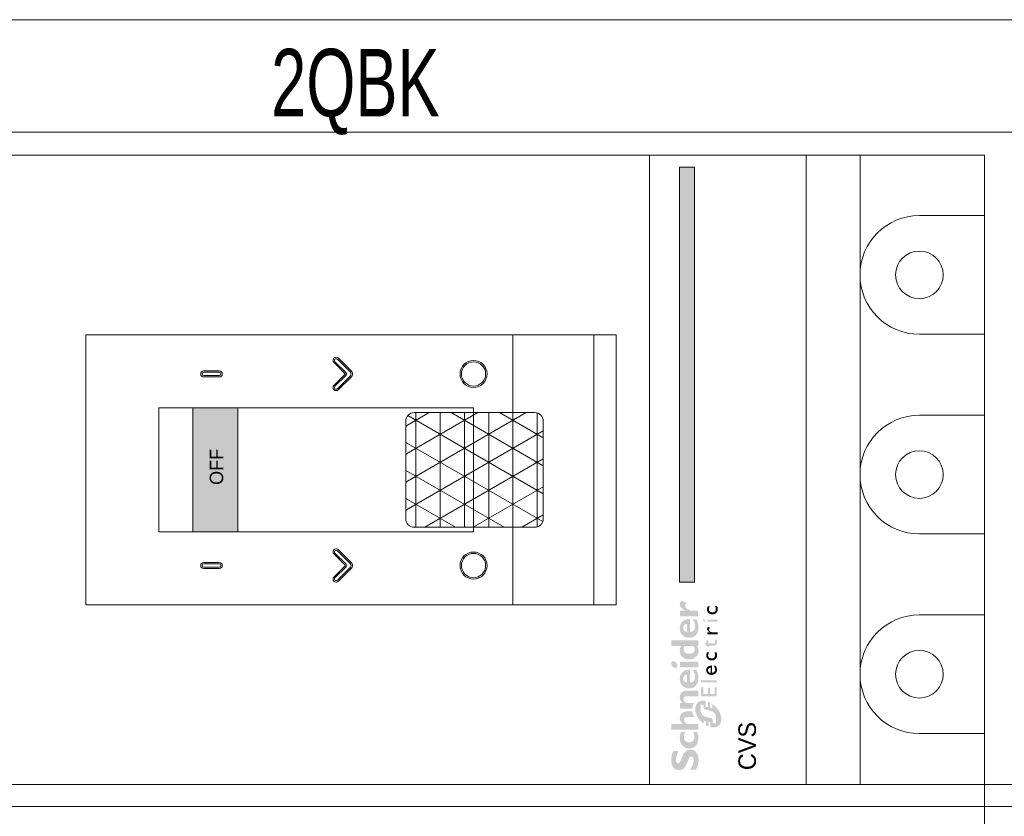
# Model space of a CAD drawing. Header units: millimetres. Extents: x -31 to 6803, y 0 to 664.
# Tile 59 of 118: x 1247 to 1263, y 162 to 174. Entities that reach past the tile are written whole.
import ezdxf
from ezdxf.enums import TextEntityAlignment as Align

# ---------------------------------------------------------------- set-up
doc = ezdxf.new("R2010")
doc.units = ezdxf.units.MM
for name, color, linetype, lineweight in [('2DE_OBJ_Schneider-Base_Point', 50, 'Continuous', 0), ('2DE_OBJ_Schneider-Devices', 7, 'Continuous', 25), ('2DE_OBJ_Schneider-Front_Plates', 7, 'Continuous', 0), ('2DE_OBJ_Schneider-Logo', 112, 'Continuous', 0), ('2DE_OBJ_Schneider-Mounting_Plates', 7, 'Continuous', 25), ('2DE_OBJ_Schneider-TAG', 112, 'Continuous', 0)]:
    doc.layers.add(name, color=color, linetype=linetype, lineweight=lineweight)
doc.layers.add('2DE_OBJ_Schneider-Micrologic', color=7, linetype='Continuous', lineweight=0, plot=False)
doc.layers.add('CP_WIPEOUT', color=255, linetype='Continuous')
doc.styles.add('CP_ATTR', font='arial.ttf')

# ---------------------------------------------------------------- blocks, each defined once
blk = doc.blocks.new('Logo Schneider_2009')
for points in [[(1.62, 8.12), (1.87, 8.01), (2.17, 7.9), (2.51, 7.77), (2.73, 7.68), (2.98, 7.54), (3.16, 7.4), (3.26, 7.26), (3.3, 7.1), (3.29, 7.04), (3.24, 6.86), (3.13, 6.73), (2.95, 6.63), (2.72, 6.57), (2.41, 6.55), (2.37, 6.55), (2.18, 6.56), (1.97, 6.59), (1.76, 6.64), (1.55, 6.71), (1.32, 6.79), (1.09, 6.9), (0.85, 7.02), (0.61, 7.16), (0.36, 7.32), (0.36, 6.02), (0.45, 5.97), (0.69, 5.86), (0.93, 5.76), (1.16, 5.67), (1.4, 5.6), (1.63, 5.54), (1.86, 5.49), (2.08, 5.46), (2.31, 5.44), (2.53, 5.43), (2.63, 5.43), (2.89, 5.45), (3.15, 5.48), (3.38, 5.53), (3.61, 5.6), (3.82, 5.69), (4.02, 5.8), (4.2, 5.92), (4.3, 6), (4.47, 6.17), (4.6, 6.35), (4.71, 6.55), (4.79, 6.77), (4.83, 7.01), (4.85, 7.26), (4.84, 7.35), (4.82, 7.58), (4.76, 7.8), (4.68, 8.01), (4.56, 8.2), (4.42, 8.38), (4.25, 8.55), (4.04, 8.71), (3.98, 8.75), (3.84, 8.82), (3.67, 8.9), (3.45, 9), (3.2, 9.11), (2.9, 9.23), (2.57, 9.36), (2.35, 9.45), (2.1, 9.58), (1.91, 9.72), (1.8, 9.86), (1.77, 10.01), (1.77, 10.04), (1.82, 10.21), (1.93, 10.33), (2.11, 10.42), (2.36, 10.48), (2.67, 10.5), (2.7, 10.49), (2.88, 10.49), (3.07, 10.46), (3.28, 10.42), (3.51, 10.36), (3.75, 10.28), (4.01, 10.19), (4.28, 10.09), (4.57, 9.97), (4.57, 11.12), (4.4, 11.19), (4.16, 11.29), (3.91, 11.37), (3.67, 11.44), (3.44, 11.5), (3.2, 11.54), (2.97, 11.57), (2.75, 11.59), (2.53, 11.59), (2.44, 11.59), (2.17, 11.58), (1.91, 11.55), (1.67, 11.5), (1.45, 11.43), (1.24, 11.35), (1.05, 11.24), (0.87, 11.12), (0.83, 11.1), (0.65, 10.93), (0.5, 10.75), (0.39, 10.56), (0.3, 10.34), (0.25, 10.11), (0.24, 9.87), (0.24, 9.79), (0.26, 9.55), (0.32, 9.32), (0.4, 9.11), (0.51, 8.91), (0.65, 8.73), (0.82, 8.57), (1.02, 8.42), (1.09, 8.37), (1.22, 8.3), (1.4, 8.22)], [(12.28, 6.41), (12.16, 6.34), (12.16, 7.83), (12.14, 8.11), (12.08, 8.34), (11.98, 8.51), (11.84, 8.63), (11.65, 8.7), (11.51, 8.71), (11.33, 8.68), (11.14, 8.6), (10.96, 8.46), (10.77, 8.26), (10.65, 8.1), (10.65, 5.51), (9.38, 5.51), (9.38, 11.52), (10.65, 11.52), (10.65, 8.99), (10.67, 8.99), (10.84, 9.18), (11.03, 9.34), (11.22, 9.47), (11.43, 9.56), (11.65, 9.62), (11.87, 9.65), (11.95, 9.65), (12.21, 9.64), (12.45, 9.59), (12.66, 9.5), (12.86, 9.39), (12.97, 9.3), (13.12, 9.13), (13.24, 8.95), (13.34, 8.74), (13.4, 8.51), (13.43, 8.26), (13.43, 8.1), (13.43, 6.86), (13.26, 6.83), (13.14, 6.79), (13.01, 6.75), (12.89, 6.71), (12.77, 6.66), (12.64, 6.6), (12.52, 6.54), (12.4, 6.48)], [(8.85, 6.63), (8.6, 6.54), (8.33, 6.46), (8.09, 6.4), (7.89, 6.37), (7.71, 6.35), (7.69, 6.35), (7.44, 6.38), (7.21, 6.44), (7, 6.54), (6.83, 6.69), (6.68, 6.86), (6.58, 7.06), (6.51, 7.29), (6.49, 7.55), (6.51, 7.77), (6.55, 7.99), (6.63, 8.18), (6.73, 8.34), (6.87, 8.48), (7.04, 8.58), (7.25, 8.65), (7.48, 8.7), (7.75, 8.71), (7.86, 8.71), (8.1, 8.68), (8.33, 8.62), (8.56, 8.54), (8.79, 8.43), (8.79, 9.4), (8.62, 9.45), (8.38, 9.52), (8.13, 9.58), (7.9, 9.62), (7.66, 9.64), (7.44, 9.65), (7.28, 9.65), (7.03, 9.63), (6.79, 9.58), (6.56, 9.52), (6.34, 9.44), (6.14, 9.33), (5.95, 9.21), (5.77, 9.06), (5.73, 9.03), (5.57, 8.86), (5.43, 8.67), (5.32, 8.47), (5.23, 8.26), (5.17, 8.03), (5.13, 7.79), (5.12, 7.53), (5.12, 7.49), (5.14, 7.24), (5.18, 7), (5.25, 6.77), (5.34, 6.56), (5.46, 6.37), (5.6, 6.19), (5.77, 6.02), (5.89, 5.92), (6.07, 5.8), (6.27, 5.69), (6.48, 5.61), (6.71, 5.54), (6.95, 5.49), (7.2, 5.46), (7.47, 5.45), (7.65, 5.46), (7.87, 5.48), (8.1, 5.51), (8.34, 5.57), (8.59, 5.64), (8.85, 5.73)], [(14.3, 6.84), (14.15, 6.86), (14.04, 6.86), (14.04, 9.57), (15.32, 9.57), (15.32, 9), (15.5, 9.19), (15.69, 9.35), (15.89, 9.47), (16.1, 9.56), (16.32, 9.62), (16.55, 9.65), (16.63, 9.65), (16.89, 9.64), (17.13, 9.58), (17.34, 9.5), (17.54, 9.38), (17.61, 9.32), (17.77, 9.16), (17.9, 8.99), (18, 8.78), (18.07, 8.56), (18.11, 8.31), (18.12, 8.1), (18.12, 5.51), (16.85, 5.51), (16.85, 8), (16.82, 8.28), (16.76, 8.49), (16.64, 8.65), (16.49, 8.76), (16.28, 8.8), (16.2, 8.81), (16.02, 8.78), (15.84, 8.7), (15.66, 8.55), (15.48, 8.36), (15.32, 8.14), (15.32, 6.4), (15.28, 6.44), (15.18, 6.52), (15.07, 6.59), (14.96, 6.65), (14.84, 6.71), (14.71, 6.75), (14.58, 6.79), (14.44, 6.82)], [(36.55, 8.09), (36.69, 8.25), (36.84, 8.36), (37, 8.43), (37.16, 8.46), (37.24, 8.45), (37.44, 8.4), (37.67, 8.31), (37.93, 8.16), (38.28, 9.3), (38.07, 9.44), (37.83, 9.56), (37.62, 9.63), (37.44, 9.65), (37.41, 9.65), (37.23, 9.63), (37.06, 9.57), (36.89, 9.47), (36.73, 9.33), (36.57, 9.16), (36.42, 8.95), (36.28, 8.7), (36.14, 8.42), (36.12, 8.42), (36.12, 9.59), (34.85, 9.59), (34.85, 5.53), (36.12, 5.53), (36.12, 7.28), (36.14, 7.33), (36.27, 7.63), (36.41, 7.88)], [(17.35, 4.39), (18.84, 4.39), (18.84, 4.85), (16.85, 4.85), (16.85, 1.32), (18.88, 1.32), (18.88, 1.79), (17.35, 1.79), (17.35, 2.89), (18.79, 2.89), (18.79, 3.33), (17.35, 3.33)], [(20.41, 4.85), (19.96, 4.85), (19.96, 1.32), (20.41, 1.32)], [(26.21, 3.69), (26.05, 3.7), (25.97, 3.7), (25.79, 3.68), (25.62, 3.63), (25.47, 3.57), (25.34, 3.48), (25.22, 3.36), (25.15, 3.27), (25.06, 3.13), (25, 2.98), (24.95, 2.82), (24.92, 2.64), (24.91, 2.45), (24.92, 2.37), (24.94, 2.19), (24.98, 2.02), (25.04, 1.87), (25.13, 1.73), (25.24, 1.6), (25.29, 1.56), (25.42, 1.46), (25.57, 1.38), (25.72, 1.32), (25.9, 1.29), (26.08, 1.28), (26.1, 1.28), (26.29, 1.29), (26.46, 1.32), (26.62, 1.36), (26.77, 1.42), (26.77, 1.87), (26.65, 1.82), (26.48, 1.76), (26.31, 1.73), (26.16, 1.72), (25.99, 1.73), (25.83, 1.76), (25.69, 1.82), (25.58, 1.9), (25.49, 2.01), (25.43, 2.14), (25.39, 2.3), (25.38, 2.48), (25.38, 2.61), (25.42, 2.78), (25.48, 2.94), (25.57, 3.07), (25.61, 3.11), (25.75, 3.2), (25.9, 3.26), (26.08, 3.28), (26.09, 3.28), (26.24, 3.26), (26.39, 3.22), (26.56, 3.14), (26.73, 3.04), (26.73, 3.53), (26.72, 3.53), (26.54, 3.61), (26.37, 3.66)], [(29.47, 3.65), (28.74, 3.65), (28.74, 4.14), (27.88, 3.29), (27.88, 3.24), (28.27, 3.24), (28.27, 2.01), (28.28, 1.89), (28.31, 1.73), (28.36, 1.59), (28.45, 1.48), (28.55, 1.39), (28.69, 1.33), (28.85, 1.29), (29.03, 1.28), (29.09, 1.28), (29.25, 1.31), (29.42, 1.36), (29.59, 1.44), (29.59, 1.87), (29.55, 1.85), (29.38, 1.77), (29.22, 1.72), (29.06, 1.7), (28.98, 1.71), (28.84, 1.77), (28.76, 1.88), (28.74, 2.05), (28.74, 3.24), (29.47, 3.24)], [(32.08, 3.51), (31.94, 3.53), (31.87, 3.52), (31.75, 3.48), (31.63, 3.4), (31.51, 3.29), (31.38, 3.13), (31.26, 2.94), (31.26, 3.47), (30.8, 3.47), (30.8, 1.15), (31.26, 1.15), (31.26, 2.36), (31.26, 2.41), (31.29, 2.58), (31.34, 2.74), (31.43, 2.88), (31.52, 2.97), (31.66, 3.05), (31.82, 3.08), (31.94, 3.06), (32.09, 2.99), (32.25, 2.86), (32.49, 3.26), (32.39, 3.35), (32.23, 3.45)], [(35.5, 3.1), (35.42, 2.96), (35.35, 2.81), (35.31, 2.65), (35.28, 2.47), (35.27, 2.28), (35.27, 2.2), (35.29, 2.02), (35.33, 1.85), (35.4, 1.7), (35.48, 1.56), (35.59, 1.43), (35.64, 1.38), (35.78, 1.28), (35.92, 1.21), (36.08, 1.15), (36.25, 1.12), (36.44, 1.11), (36.45, 1.11), (36.64, 1.12), (36.82, 1.15), (36.98, 1.19), (37.13, 1.25), (37.13, 1.7), (37.01, 1.65), (36.83, 1.59), (36.67, 1.56), (36.52, 1.55), (36.34, 1.56), (36.18, 1.59), (36.05, 1.65), (35.93, 1.73), (35.85, 1.84), (35.78, 1.97), (35.75, 2.13), (35.73, 2.31), (35.74, 2.44), (35.78, 2.61), (35.84, 2.77), (35.93, 2.9), (35.97, 2.93), (36.1, 3.03), (36.26, 3.09), (36.44, 3.11), (36.44, 3.11), (36.59, 3.09), (36.75, 3.05), (36.91, 2.97), (37.08, 2.87), (37.08, 3.36), (37.08, 3.36), (36.9, 3.44), (36.73, 3.49), (36.57, 3.52), (36.41, 3.53), (36.33, 3.53), (36.14, 3.51), (35.98, 3.46), (35.83, 3.4), (35.7, 3.3), (35.58, 3.19)]]:
    blk.add_hatch(color=112).paths.add_polyline_path(points)
h = blk.add_hatch(color=112)
h.paths.add_polyline_path([(23.78, 11.44), (23.57, 11.28), (23.57, 11.28), (23.4, 11.07), (23.29, 10.86), (23.26, 10.65), (23.27, 10.52), (23.35, 10.33), (23.51, 10.22), (23.75, 10.18), (23.77, 10.18), (23.98, 10.22), (24.19, 10.33), (24.4, 10.5), (24.57, 10.69), (24.67, 10.9), (24.71, 11.11), (24.7, 11.24), (24.62, 11.43), (24.46, 11.54), (24.22, 11.58), (24.21, 11.58), (23.99, 11.54)])
h.paths.add_polyline_path([(24.61, 9.57), (23.34, 9.57), (23.34, 5.51), (24.61, 5.51)])
h = blk.add_hatch(color=112)
h.paths.add_polyline_path([(28.16, 9.4), (27.93, 9.5), (27.69, 9.57), (27.46, 9.62), (27.22, 9.65), (27.1, 9.65), (26.85, 9.64), (26.61, 9.6), (26.38, 9.53), (26.17, 9.44), (25.97, 9.32), (25.79, 9.18), (25.69, 9.08), (25.55, 8.91), (25.42, 8.71), (25.32, 8.51), (25.24, 8.29), (25.19, 8.05), (25.15, 7.81), (25.14, 7.55), (25.15, 7.29), (25.19, 7.05), (25.25, 6.82), (25.33, 6.6), (25.43, 6.39), (25.56, 6.2), (25.69, 6.04), (25.86, 5.87), (26.05, 5.72), (26.25, 5.61), (26.46, 5.52), (26.69, 5.46), (26.93, 5.43), (27.04, 5.43), (27.29, 5.45), (27.52, 5.49), (27.74, 5.57), (27.95, 5.69), (28.15, 5.83), (28.16, 5.84), (28.16, 5.51), (29.44, 5.51), (29.44, 11.52), (28.16, 11.52)])
h.paths.add_polyline_path([(28.16, 8.58), (28.16, 6.63), (27.95, 6.47), (27.73, 6.36), (27.52, 6.3), (27.42, 6.3), (27.19, 6.31), (27, 6.37), (26.83, 6.46), (26.69, 6.59), (26.58, 6.76), (26.51, 6.96), (26.46, 7.2), (26.43, 7.52), (26.45, 7.81), (26.49, 8.06), (26.56, 8.28), (26.66, 8.45), (26.79, 8.59), (26.95, 8.7), (27.13, 8.77), (27.35, 8.8), (27.46, 8.81), (27.69, 8.78), (27.91, 8.71)], flags=16)
h = blk.add_hatch(color=112)
h.paths.add_polyline_path([(21.06, 9.64), (20.8, 9.65), (20.77, 9.65), (20.51, 9.64), (20.27, 9.6), (20.04, 9.55), (19.82, 9.47), (19.61, 9.36), (19.42, 9.23), (19.24, 9.08), (19.22, 9.06), (19.06, 8.89), (18.92, 8.7), (18.81, 8.49), (18.73, 8.28), (18.67, 8.05), (18.63, 7.81), (18.61, 7.56), (18.61, 7.53), (18.63, 7.28), (18.66, 7.03), (18.73, 6.81), (18.81, 6.59), (18.93, 6.4), (19.07, 6.21), (19.23, 6.04), (19.26, 6.02), (19.44, 5.88), (19.62, 5.76), (19.83, 5.66), (20.05, 5.58), (20.28, 5.52), (20.52, 5.48), (20.78, 5.45), (20.96, 5.45), (21.23, 5.46), (21.49, 5.48), (21.73, 5.53), (21.97, 5.58), (22.19, 5.66), (22.4, 5.75), (22.6, 5.86), (22.79, 5.98), (22.79, 6.77), (22.55, 6.61), (22.32, 6.48), (22.1, 6.38), (21.88, 6.29), (21.66, 6.24), (21.45, 6.21), (21.28, 6.2), (21.01, 6.21), (20.77, 6.25), (20.56, 6.32), (20.38, 6.43), (20.23, 6.55), (20.12, 6.71), (20.03, 6.89), (19.97, 7.11), (19.94, 7.34), (22.85, 7.34), (22.85, 7.61), (22.83, 7.86), (22.79, 8.1), (22.73, 8.32), (22.64, 8.53), (22.53, 8.73), (22.4, 8.91), (22.3, 9.02), (22.12, 9.19), (21.93, 9.33), (21.73, 9.44), (21.52, 9.53), (21.29, 9.6)])
h.paths.add_polyline_path([(21.08, 8.87), (21.28, 8.8), (21.45, 8.69), (21.58, 8.53), (21.67, 8.33), (21.72, 8.09), (21.73, 8), (19.97, 8), (20.01, 8.26), (20.09, 8.47), (20.2, 8.64), (20.36, 8.77), (20.55, 8.85), (20.81, 8.89)], flags=16)
h = blk.add_hatch(color=112)
h.paths.add_polyline_path([(32.44, 9.64), (32.19, 9.65), (32.16, 9.65), (31.9, 9.64), (31.65, 9.6), (31.42, 9.55), (31.2, 9.47), (31, 9.36), (30.81, 9.23), (30.63, 9.08), (30.61, 9.06), (30.45, 8.89), (30.31, 8.7), (30.2, 8.49), (30.11, 8.28), (30.05, 8.05), (30.01, 7.81), (30, 7.56), (30, 7.53), (30.01, 7.28), (30.05, 7.03), (30.11, 6.81), (30.2, 6.59), (30.32, 6.4), (30.45, 6.21), (30.62, 6.04), (30.64, 6.02), (30.82, 5.88), (31.01, 5.76), (31.21, 5.66), (31.43, 5.58), (31.66, 5.52), (31.91, 5.48), (32.17, 5.45), (32.35, 5.45), (32.62, 5.46), (32.88, 5.48), (33.12, 5.53), (33.35, 5.58), (33.58, 5.66), (33.79, 5.75), (33.98, 5.86), (34.18, 5.98), (34.18, 6.77), (33.94, 6.61), (33.71, 6.48), (33.49, 6.38), (33.26, 6.29), (33.05, 6.24), (32.83, 6.21), (32.67, 6.2), (32.4, 6.21), (32.16, 6.25), (31.95, 6.32), (31.77, 6.43), (31.62, 6.55), (31.5, 6.71), (31.41, 6.89), (31.36, 7.11), (31.33, 7.34), (34.23, 7.34), (34.24, 7.61), (34.22, 7.86), (34.18, 8.1), (34.11, 8.32), (34.03, 8.53), (33.92, 8.73), (33.79, 8.91), (33.69, 9.02), (33.51, 9.19), (33.32, 9.33), (33.12, 9.44), (32.91, 9.53), (32.68, 9.6)])
h.paths.add_polyline_path([(32.47, 8.87), (32.67, 8.8), (32.84, 8.69), (32.96, 8.53), (33.05, 8.33), (33.11, 8.09), (33.12, 8), (31.35, 8), (31.39, 8.26), (31.47, 8.47), (31.59, 8.64), (31.74, 8.77), (31.93, 8.85), (32.19, 8.89)], flags=16)
h = blk.add_hatch(color=112)
h.paths.add_polyline_path([(11.79, 5.39), (11.67, 5.31), (11.55, 5.21), (11.44, 5.12), (11.32, 5.01), (11.21, 4.9), (11.19, 4.88), (11.09, 4.78), (10.99, 4.68), (10.89, 4.58), (10.8, 4.47), (10.72, 4.36), (10.63, 4.25), (11.4, 4.25), (11.23, 3.74), (10.31, 3.74), (10.26, 3.63), (10.19, 3.51), (10.14, 3.4), (10.09, 3.26), (11.16, 3.26), (10.99, 2.76), (9.93, 2.76), (9.9, 2.61), (9.88, 2.47), (9.86, 2.33), (9.85, 2.19), (9.85, 2.1), (9.86, 1.95), (9.87, 1.8), (9.89, 1.66), (9.92, 1.52), (9.96, 1.39), (10.01, 1.27), (10.07, 1.15), (10.14, 1.04), (10.22, 0.93), (10.3, 0.83), (10.34, 0.8), (10.43, 0.71), (10.53, 0.64), (10.64, 0.56), (10.75, 0.5), (10.87, 0.45), (11, 0.41), (11.13, 0.37), (11.27, 0.34), (11.42, 0.33), (11.57, 0.32), (11.68, 0.31), (11.81, 0.32), (11.94, 0.32), (12.06, 0.34), (12.19, 0.35), (12.32, 0.37), (12.44, 0.4), (12.57, 0.43), (12.69, 0.47), (12.82, 0.51), (12.94, 0.56), (13.06, 0.61), (13.18, 0.66), (13.31, 0.72), (13.43, 0.79), (13.55, 0.86), (13.67, 0.94), (13.79, 1.02), (13.91, 1.1), (14.02, 1.19), (14.14, 1.29), (14.26, 1.39), (14.37, 1.49), (14.47, 1.58), (14.57, 1.68), (14.67, 1.78), (14.77, 1.89), (14.86, 2), (14.95, 2.1), (15.04, 2.21), (15.11, 2.32), (14.12, 2.32), (14.27, 2.82), (15.42, 2.82), (15.48, 2.94), (15.54, 3.07), (15.6, 3.2), (15.63, 3.3), (14.38, 3.3), (14.44, 3.51), (14.52, 3.8), (15.78, 3.8), (15.79, 3.83), (15.81, 3.97), (15.83, 4.11), (15.84, 4.25), (15.85, 4.38), (15.85, 4.4), (15.84, 4.55), (15.83, 4.7), (15.8, 4.84), (15.77, 4.97), (15.73, 5.1), (15.68, 5.22), (15.61, 5.34), (15.54, 5.45), (15.46, 5.55), (15.37, 5.65), (15.28, 5.74), (15.18, 5.82), (15.07, 5.89), (14.96, 5.95), (14.84, 6.01), (14.71, 6.05), (14.58, 6.09), (14.44, 6.12), (14.3, 6.14), (14.15, 6.15), (14, 6.16), (13.89, 6.16), (13.76, 6.15), (13.64, 6.14), (13.51, 6.12), (13.38, 6.1), (13.25, 6.08), (13.13, 6.05), (13, 6.01), (12.88, 5.97), (12.76, 5.93), (12.63, 5.88), (12.51, 5.82), (12.39, 5.76), (12.27, 5.7), (12.15, 5.63), (12.03, 5.56), (11.91, 5.48)])
h.paths.add_polyline_path([(12.61, 4.51), (12.73, 4.62), (12.86, 4.71), (12.97, 4.79), (13.09, 4.85), (13.22, 4.9), (13.35, 4.93), (13.48, 4.96), (13.63, 4.98), (13.77, 4.98), (15.01, 4.98), (14.85, 4.25), (14.1, 4.25), (14, 4.23), (13.93, 4.14), (13.77, 3.51), (13.52, 2.59), (13.48, 2.46), (13.43, 2.34), (13.36, 2.22), (13.28, 2.12), (13.19, 2.01), (13.08, 1.92), (12.98, 1.84), (12.87, 1.76), (12.75, 1.69), (12.62, 1.64), (12.5, 1.59), (12.37, 1.55), (12.23, 1.52), (12.09, 1.5), (11.93, 1.49), (10.68, 1.49), (10.88, 2.29), (11.66, 2.29), (11.79, 2.33), (11.85, 2.38), (11.91, 2.47), (12.14, 3.51), (12.22, 3.83), (12.25, 3.93), (12.3, 4.06), (12.36, 4.18), (12.43, 4.29), (12.52, 4.41)], flags=16)
h = blk.add_hatch(color=112)
h.paths.add_polyline_path([(34.08, 4.39), (33.96, 4.43), (33.79, 4.38), (33.69, 4.3), (33.61, 4.17), (33.62, 4.02), (33.67, 3.95), (33.78, 3.9), (33.94, 3.97), (34.05, 4.04), (34.13, 4.17), (34.13, 4.32)])
h.paths.add_polyline_path([(34.1, 3.47), (33.65, 3.47), (33.65, 1.15), (34.1, 1.15)])
h = blk.add_hatch(color=112)
h.paths.add_polyline_path([(22.74, 3.7), (22.56, 3.69), (22.39, 3.65), (22.24, 3.59), (22.1, 3.5), (21.98, 3.39), (21.97, 3.38), (21.86, 3.25), (21.78, 3.11), (21.72, 2.96), (21.68, 2.79), (21.66, 2.61), (21.66, 2.52), (21.67, 2.34), (21.7, 2.17), (21.75, 2.01), (21.82, 1.86), (21.91, 1.71), (21.97, 1.65), (22.08, 1.52), (22.21, 1.43), (22.36, 1.35), (22.52, 1.31), (22.7, 1.28), (22.78, 1.28), (22.96, 1.29), (23.13, 1.31), (23.29, 1.36), (23.45, 1.42), (23.61, 1.5), (23.71, 1.56), (23.71, 2), (23.54, 1.9), (23.38, 1.82), (23.21, 1.76), (23.06, 1.73), (22.9, 1.72), (22.72, 1.73), (22.57, 1.77), (22.44, 1.84), (22.33, 1.93), (22.24, 2.05), (22.17, 2.2), (22.13, 2.37), (22.12, 2.42), (23.75, 2.42), (23.75, 2.63), (23.72, 2.82), (23.69, 2.99), (23.64, 3.14), (23.57, 3.28), (23.49, 3.39), (23.4, 3.49), (23.29, 3.57), (23.16, 3.63), (23.03, 3.67), (22.87, 3.7)])
h.paths.add_polyline_path([(22.75, 3.31), (22.92, 3.29), (23.06, 3.23), (23.16, 3.14), (23.23, 3.01), (23.28, 2.85), (23.29, 2.73), (22.12, 2.73), (22.17, 2.91), (22.24, 3.06), (22.34, 3.17), (22.46, 3.25), (22.61, 3.29)], flags=16)
blk = doc.blocks.new('Schneider Electric-logo')
at = {"color": 3, "xscale": 45.60207954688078, "yscale": 45.60207954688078, "zscale": 45.60207954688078}
blk.add_blockref('Logo Schneider_2009', (2560, 1257), dxfattribs=at)
blk = doc.blocks.new('SE_logo')
at = {"xscale": 0.2, "yscale": 0.2, "zscale": 0.2}
blk.add_blockref('Schneider Electric-logo', (-516.3, -249.2), dxfattribs=at)
blk = doc.blocks.new('2d_cvs_400_kla_3p_se850_4zv7jm')
at = {"layer": '2DE_OBJ_Schneider-TAG', "lineweight": 0, "width": 0.7}
blk.add_attdef('TAG', (77.48, 261.26), '', height=15, rotation=90, dxfattribs=at)
at = {"lineweight": 0}
blk.add_wipeout([(0, 255), (140, 255), (140, 0), (0, 0)], dxfattribs=at).dxf.layer = 'CP_WIPEOUT'
h = blk.add_hatch(dxfattribs=at)
h.set_pattern_fill('NET3', color=256, scale=1.7)
h.set_pattern_definition([(0, (69.984, 113.663), (0, 5.3975), []), (60, (69.984, 113.663), (-4.6744, 2.6987), []), (120, (69.984, 113.663), (-4.6744, -2.6987), [])])
h.paths.add_polyline_path([(80.84, 98.14, 0.414214), (82.72, 100.03), (82.72, 126.85, 0.414214), (80.84, 128.74), (59.11, 128.74, 0.414214), (57.22, 126.85), (57.22, 100.03, 0.414214), (59.11, 98.14)])
at = {"layer": '2DE_OBJ_Schneider-Micrologic', "lineweight": 0}
h = blk.add_hatch(color=112, dxfattribs=at)
h.dxf.hatch_style = 1
h.paths.add_polyline_path([(56.22, 176.09), (56.22, 166.09), (83.82, 166.09), (83.82, 176.09)])
h = blk.add_hatch(color=112, dxfattribs=at)
h.dxf.hatch_style = 1
h.paths.add_polyline_path([(137.3, 67.88), (44.99, 67.88), (44.99, 64.53), (137.3, 64.53)])
at = {"lineweight": 0}
for p, q in [((40, 104.9), (57.22, 104.9)), ((82.72, 104.9), (100, 104.9)), ((40, 86.9), (100, 86.9)), ((140, 74.5), (0, 74.5)), ((140, 39.7), (0, 39.7)), ((140, 27.7), (0, 27.7)), ((11.35, 0), (11.35, 14.5)), ((37.75, 14.5), (37.75, 0)), ((55.75, 0), (55.75, 14.5)), ((82.15, 14.5), (82.15, 0)), ((100.15, 0), (100.15, 14.5)), ((126.55, 14.5), (126.55, 0))]:
    blk.add_line(p, q, dxfattribs=at)
for points in [[(0, 0), (140, 0), (140, 255), (0, 255)], [(40, 81.9), (100, 81.9), (100, 199.9), (40, 199.9)], [(56.22, 113.66), (83.82, 113.66), (83.82, 183.66), (56.22, 183.66)], [(56.22, 166.09), (83.82, 166.09), (83.82, 176.09), (56.22, 176.09)]]:
    blk.add_lwpolyline(points, close=True, dxfattribs=at)
for points in [[(49.4, 170.21), (49.4, 173.66, 1), (48.05, 173.66), (48.05, 170.21, 1)], [(49.1, 170.21), (49.1, 173.66, 1), (48.35, 173.66), (48.35, 170.21, 1)], [(90.65, 170.21), (90.65, 173.66, -1), (92, 173.66), (92, 170.21, -1)], [(90.95, 170.21), (90.95, 173.66, -1), (91.7, 173.66), (91.7, 170.21, -1)], [(45.23, 144.7, -0.414225), (46.21, 144.69), (48.67, 142.19, 0.419021), (48.78, 142.19), (51.24, 144.69, -0.414226), (52.22, 144.7, -0.414201), (52.22, 143.72), (49.42, 140.87, -0.419021), (48.03, 140.87), (45.23, 143.72, -0.414201)], [(45.45, 144.49, -0.414226), (46, 144.48), (48.46, 141.98, 0.419021), (48.99, 141.98), (51.45, 144.48, -0.414226), (52, 144.49, -0.414201), (52.01, 143.93), (49.2, 141.08, -0.419021), (48.25, 141.08), (45.44, 143.93, -0.414201)], [(94.82, 144.7, 0.414225), (93.84, 144.69), (91.38, 142.19, -0.419021), (91.27, 142.19), (88.81, 144.69, 0.414226), (87.83, 144.7, 0.414201), (87.83, 143.72), (90.63, 140.87, 0.419021), (92.02, 140.87), (94.82, 143.72, 0.414201)], [(94.6, 144.49, 0.414226), (94.05, 144.48), (91.59, 141.98, -0.419021), (91.06, 141.98), (88.6, 144.48, 0.414226), (88.05, 144.49, 0.414201), (88.04, 143.93), (90.85, 141.08, 0.419021), (91.8, 141.08), (94.61, 143.93, 0.414201)], [(59.11, 98.14), (80.84, 98.14, 0.414214), (82.72, 100.03), (82.72, 126.85, 0.414214), (80.84, 128.74), (59.11, 128.74, 0.414214), (57.22, 126.85), (57.22, 100.03, 0.414214)]]:
    blk.add_lwpolyline(points, format="xyb", close=True, dxfattribs=at)
for centre, radius in [((48.72, 113.66), 3), ((48.72, 113.66), 2.7), ((91.33, 113.66), 3), ((91.33, 113.66), 2.7), ((24.55, 14.5), 5.3), ((68.95, 14.5), 5.3), ((113.35, 14.5), 5.3)]:
    blk.add_circle(centre, radius, dxfattribs=at)
for centre in [(24.55, 14.5), (68.95, 14.5), (113.35, 14.5)]:
    blk.add_arc(centre, 13.2, 0, 180, dxfattribs=at)
at = {"layer": '2DE_OBJ_Schneider-Micrologic', "color": 112, "lineweight": 0}
blk.add_lwpolyline([(44.99, 67.88), (137.3, 67.88), (137.3, 64.53), (44.99, 64.53)], close=True, dxfattribs=at)
at = {"layer": '2DE_OBJ_Schneider-Logo', "lineweight": 0, "xscale": 0.10839872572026, "yscale": 0.10839872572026, "zscale": 0.10839872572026}
blk.add_blockref('SE_logo', (3.45, 58), dxfattribs=at)
at = {"color": 7, "lineweight": 0}
blk.add_text('OFF', height=3, dxfattribs=at).set_placement((66.65, 169.34))
at = {"lineweight": 0, "style": 'CP_ATTR', "flags": 9}
for tag, p in [('MARK3', (0, 0.01)), ('FUNCTION', (0, 0.01)), ('CHARACTER', (0, 0.01)), ('PRODUCER', (0, 0.01)), ('ORDER-NO', (0, 0.01)), ('PRODUCT-TYPE', (0, 0.01)), ('NAME', (0, 0.01)), ('OTHER', (0, 0)), ('LINK', (0, 0)), ('IP', (0, 0)), ('NUMBER_OF_POLES', (0, 0)), ('POWER_LOSSES', (0, 0)), ('POWER', (0, 0)), ('VOLTAGE', (0, 0)), ('CURRENT', (0, 0.01)), ('MARK2', (0.01, 0.01)), ('GROUP', (0.01, 0)), ('NUMBER', (0.01, 0)), ('TEXT_01', (0.01, 0))]:
    blk.add_attdef(tag, text='', height=0.0005, dxfattribs=at).set_placement(p, align=Align.MIDDLE_LEFT)
at = {"linetype": 'ByBlock', "lineweight": 0, "style": 'CP_ATTR', "flags": 9}
blk.add_attdef('WEIGHT', text='', height=0.0005, dxfattribs=at).set_placement((0, 0), align=Align.MIDDLE_LEFT)
at = {"layer": '2DE_OBJ_Schneider-Logo', "color": 253, "lineweight": 0, "insert": (6.08, 52.77), "char_height": 2.34, "attachment_point": 5}
blk.add_mtext_dynamic_manual_height_columns('\\pxql;{\\H1.6667x;CVS}', width=5.7251, gutter_width=12.5, heights=[3.36], dxfattribs=at)
blk = doc.blocks.new('2d_prismap_plytcz_650_4m_se66_zu01t60')
at = {"lineweight": 0}
blk.add_line((37.5, -200), (537.5, -200), dxfattribs=at)
at = {"layer": '2DE_OBJ_Schneider-Front_Plates', "lineweight": 0}
blk.add_line((537.5, -200), (37.5, -200), dxfattribs=at)
at = {"lineweight": 0, "style": 'CP_ATTR', "flags": 9}
for tag, p in [('MARK3', (0, 0.01)), ('FUNCTION', (0, 0.01)), ('CHARACTER', (0, 0.01)), ('PRODUCER', (0, 0.01)), ('ORDER-NO', (0, 0.01)), ('PRODUCT-TYPE', (0, 0.01)), ('ARTICLE', (0, 0.01)), ('NAME', (0, 0.01)), ('OTHER', (0, 0)), ('LINK', (0, 0)), ('IP', (0, 0)), ('NUMBER_OF_POLES', (0, 0)), ('POWER_LOSSES', (0, 0)), ('POWER', (0, 0)), ('VOLTAGE', (0, 0)), ('CURRENT', (0.01, 0.01)), ('MARK2', (0.01, 0.01)), ('GROUP', (0.01, 0)), ('NUMBER', (0.01, 0)), ('TEXT_01', (0.01, 0))]:
    blk.add_attdef(tag, text='', height=0.0005, dxfattribs=at).set_placement(p, align=Align.MIDDLE_LEFT)
at = {"linetype": 'ByBlock', "lineweight": 0, "style": 'CP_ATTR', "flags": 9}
blk.add_attdef('WEIGHT', text='', height=0.0005, dxfattribs=at).set_placement((0, 0), align=Align.MIDDLE_LEFT)
blk = doc.blocks.new('2d_pl_nsx400_630_650_4mp_se238_zs18ap2')
at = {"lineweight": 0}
for p, q in [((575, 0), (0, 0)), ((80, -25), (485, -25)), ((485, -175), (80, -175))]:
    blk.add_line(p, q, dxfattribs=at)
at = {"layer": '2DE_OBJ_Schneider-Base_Point', "lineweight": 0}
for points in [[(352.16, -145.1), (352.16, -195.1)], [(352.16, -195.1), (352.16, -145.1)], [(327.16, -170.1), (377.16, -170.1)], [(377.16, -170.1), (327.16, -170.1)]]:
    blk.add_lwpolyline(points, dxfattribs=at)
at = {"layer": '2DE_OBJ_Schneider-Front_Plates', "lineweight": 0}
blk.add_line((537.5, 0), (37.5, 0), dxfattribs=at)
at = {"lineweight": 0, "style": 'CP_ATTR', "flags": 9}
for tag, p in [('MARK3', (0, 0.01)), ('FUNCTION', (0, 0.01)), ('CHARACTER', (0, 0.01)), ('PRODUCER', (0, 0.01)), ('ORDER-NO', (0, 0.01)), ('PRODUCT-TYPE', (0, 0.01)), ('ARTICLE', (0, 0.01)), ('NAME', (0, 0.01)), ('OTHER', (0, 0)), ('LINK', (0, 0)), ('IP', (0, 0)), ('NUMBER_OF_POLES', (0, 0)), ('POWER_LOSSES', (0, 0)), ('POWER', (0, 0)), ('VOLTAGE', (0, 0)), ('CURRENT', (0.01, 0.01)), ('MARK2', (0.01, 0.01)), ('GROUP', (0.01, 0)), ('NUMBER', (0.01, 0)), ('TEXT_01', (0.01, 0))]:
    blk.add_attdef(tag, text='', height=0.0005, dxfattribs=at).set_placement(p, align=Align.MIDDLE_LEFT)
at = {"linetype": 'ByBlock', "lineweight": 0, "style": 'CP_ATTR', "flags": 9}
blk.add_attdef('WEIGHT', text='', height=0.0005, dxfattribs=at).set_placement((0, 0), align=Align.MIDDLE_LEFT)

msp = doc.modelspace()

# ---------------------------------------------------------------- block references
at = {"layer": '2DE_OBJ_Schneider-Devices'}
ref = msp.add_blockref('2d_cvs_400_kla_3p_se850_4zv7jm', (1262.455, 162.177), dxfattribs=dict(at, xscale=0.06999999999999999, yscale=0.06999999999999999, zscale=0.06999999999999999, rotation=90.00000000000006))
ref.add_attrib('TAG', '2QBK', (1251.349, 172.579), dxfattribs={"layer": '2DE_OBJ_Schneider-TAG', "lineweight": 0, "height": 1.05, "width": 0.7})
at = {"layer": '2DE_OBJ_Schneider-Mounting_Plates', "xscale": 0.06999999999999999, "yscale": 0.06999999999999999, "zscale": 0.06999999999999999}
msp.add_blockref('2d_prismap_plytcz_650_4m_se66_zu01t60', (1237.804, 188.084), dxfattribs=at)

# ---------------------------------------------------------------- next in the draw order: block references
msp.add_blockref('2d_pl_nsx400_630_650_4mp_se238_zs18ap2', (1237.804, 174.084), dxfattribs=at)

doc.saveas('drawing.dxf')
